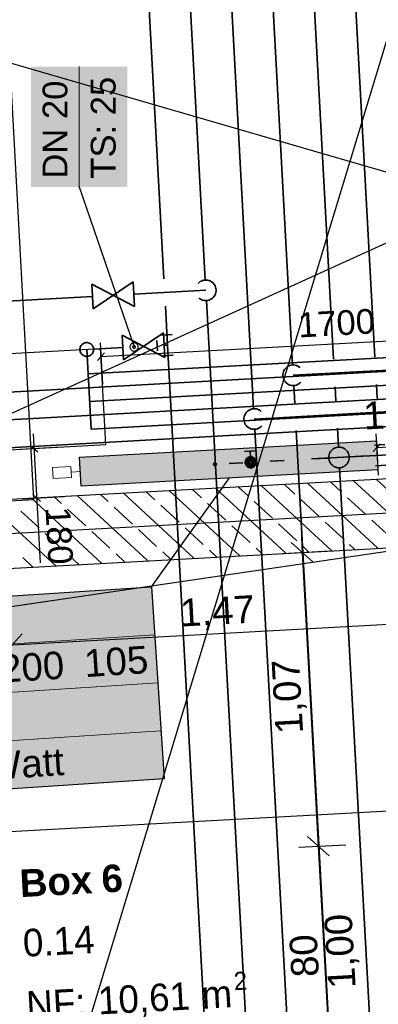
# Model space of a CAD drawing. Extents: x 199 to 1388, y 138 to 979.
# Tile 86 of 155: x 728 to 754, y 490 to 562. Entities that reach past the tile are written whole.
import ezdxf
from ezdxf.lldxf.tags import DXFTag

# ---------------------------------------------------------------- set-up
doc = ezdxf.new("R2010")
doc.units = 0
doc.layers.get('0').update_dxf_attribs({"lineweight": 25})
for name, color, linetype, lineweight, true_color in [('01AFU Allgemein Bemaßung-A07ET47HDI', 7, 'Continuous', 25, 0x848484), ('20 Bodenaufbau - Gefällelinien', 7, 'Continuous', 25, 0x848484), ('20 Gitter Laufgänge-A07ET47XDI', 7, 'Continuous', 25, 0x848484), ('20 Innenwände-A07ET47KDI', 7, 'Continuous', 25, 0x848484), ('20 Räume Innen', 7, 'Continuous', 25, 0x848484), ('A-0', 7, 'Continuous', 25, 0x848484), ('H_FBHVerteiler', 5, 'Continuous', 25, 0x0000ff), ('H_Heizkoerper', 5, 'Continuous', 25, 0x0000ff), ('H_Heizkoerperbeschriftung', 9, 'Continuous', 25, 0x808080), ('H_Heizkoerperflaeche', 5, 'Continuous', 35, 0x0000ff), ('H_Ruecklauf', 5, 'STRICHLINIE2', 35, 0x0000ff), ('H_Vorlauf', 1, 'Continuous', 35, 0xff0000), ('UPO_Loop2', 140, 'Continuous', 30, 0x00bfff)]:
    doc.layers.add(name, color=color, linetype=linetype, lineweight=lineweight, true_color=true_color)
for name, color, linetype, lineweight in [('02 Raster Gebäude-A07ET47NDI', 7, 'Continuous', 25), ('H_Mass', 7, 'Continuous', 25), ('H_Text', 7, 'Continuous', 25)]:
    doc.layers.add(name, color=color, linetype=linetype, lineweight=lineweight)
doc.styles.get("Standard").update_dxf_attribs({"font": 'arial.ttf'})
tags = doc.linetypes.add('Raster-A07ET47ODI', pattern=[0.2, 0.1, -0.05, 0, -0.05]).pattern_tags.tags
tags[10:11] = [DXFTag(74, 4), DXFTag(75, 0), DXFTag(340, '0'), DXFTag(46, 1.0), DXFTag(50, 0.0), DXFTag(44, 0.0), DXFTag(45, 0.0)]
tags[8:9] = [DXFTag(74, 4), DXFTag(75, 0), DXFTag(340, '0'), DXFTag(46, 1.0), DXFTag(50, 0.0), DXFTag(44, 0.0), DXFTag(45, 0.0)]
tags[6:7] = [DXFTag(74, 4), DXFTag(75, 0), DXFTag(340, '0'), DXFTag(46, 1.0), DXFTag(50, 0.0), DXFTag(44, 0.0), DXFTag(45, 0.0)]
tags[4:5] = [DXFTag(74, 4), DXFTag(75, 0), DXFTag(340, '0'), DXFTag(46, 1.0), DXFTag(50, 0.0), DXFTag(44, 0.0), DXFTag(45, 0.0)]
tags = doc.linetypes.add('Strichlinie', pattern=[0.75, 0.5, -0.25]).pattern_tags.tags
tags[6:7] = [DXFTag(74, 4), DXFTag(75, 0), DXFTag(340, '0'), DXFTag(46, 1.0), DXFTag(50, 0.0), DXFTag(44, 0.0), DXFTag(45, 0.0)]
tags[4:5] = [DXFTag(74, 4), DXFTag(75, 0), DXFTag(340, '0'), DXFTag(46, 1.0), DXFTag(50, 0.0), DXFTag(44, 0.0), DXFTag(45, 0.0)]
tags = doc.linetypes.add('STRICHLINIE2', pattern=[9.525, 6.35, -3.175]).pattern_tags.tags
tags[6:7] = [DXFTag(74, 4), DXFTag(75, 0), DXFTag(340, '0'), DXFTag(46, 0.0), DXFTag(50, 0.0), DXFTag(44, 0.0), DXFTag(45, 0.0)]
tags[4:5] = [DXFTag(74, 4), DXFTag(75, 0), DXFTag(340, '0'), DXFTag(46, 0.0), DXFTag(50, 0.0), DXFTag(44, 0.0), DXFTag(45, 0.0)]
tags = doc.linetypes.add('Öffnungslinie Tür Fenster-A07ET47JDI', pattern=[0.115, 0.075, -0.04]).pattern_tags.tags
tags[6:7] = [DXFTag(74, 4), DXFTag(75, 0), DXFTag(340, '0'), DXFTag(46, 1.0), DXFTag(50, 0.0), DXFTag(44, 0.0), DXFTag(45, 0.0)]
tags[4:5] = [DXFTag(74, 4), DXFTag(75, 0), DXFTag(340, '0'), DXFTag(46, 1.0), DXFTag(50, 0.0), DXFTag(44, 0.0), DXFTag(45, 0.0)]

# ---------------------------------------------------------------- blocks, each defined once
blk = doc.blocks.new('Referenz-A07ET47ZDI', base_point=(226.995, 158.1))
at = {"layer": '01AFU Allgemein Bemaßung-A07ET47HDI'}
for p, q in [((748.23, 524.281), (748.291, 523.158)), ((749.081, 522.45), (747.502, 523.866)), ((746.887, 523.081), (750.288, 523.267)), ((748.291, 523.158), (749.461, 501.796)), ((727.234, 516.441), (756.631, 518.05)), ((727.942, 517.231), (726.526, 515.651)), ((757.374, 504.497), (687.477, 500.668)), ((748.057, 501.719), (751.458, 501.905)), ((750.251, 501.088), (748.671, 502.504)), ((749.461, 501.796), (750.335, 485.82))]:
    blk.add_line(p, q, dxfattribs=at)
at = {"layer": '02 Raster Gebäude-A07ET47NDI', "linetype": 'Raster-A07ET47ODI', "ltscale": 56.250004}
for p, q in [((670.061, 282.096), (817.241, 767.508)), ((1020.84, 540.581), (321.873, 502.32))]:
    blk.add_line(p, q, dxfattribs=at)
at = {"layer": '20 Bodenaufbau - Gefällelinien', "linetype": 'Öffnungslinie Tür Fenster-A07ET47JDI', "ltscale": 56.250004}
for p, q in [((709.239, 563.926), (755.898, 550.395)), ((756.06, 546.398), (711.313, 526.042)), ((756.335, 523.5), (683.783, 512.791))]:
    blk.add_line(p, q, dxfattribs=at)
at = {"layer": '20 Gitter Laufgänge-A07ET47XDI', "linetype": 'Strichlinie', "ltscale": 56.250004}
for p, q in [((728.801, 526.999), (726.724, 564.943)), ((718.416, 526.431), (728.801, 526.999))]:
    blk.add_line(p, q, dxfattribs=at)
at = {"layer": '20 Innenwände-A07ET47KDI'}
for p, q in [((768.207, 529.256), (726.657, 526.981)), ((757.138, 523.642), (752.012, 528.369)), ((754.536, 527.674), (753.683, 528.461)), ((740.971, 527.124), (740.315, 527.729)), ((747.112, 523.094), (741.986, 527.82)), ((744.362, 527.261), (743.657, 527.912)), ((750.454, 523.276), (745.328, 528.003)), ((747.753, 527.399), (746.999, 528.095)), ((753.796, 523.459), (748.67, 528.186)), ((751.145, 527.536), (750.341, 528.278)), ((733.744, 522.362), (728.618, 527.089)), ((730.797, 526.712), (730.289, 527.18)), ((737.086, 522.545), (731.96, 527.272)), ((734.188, 526.849), (733.631, 527.363)), ((740.428, 522.728), (735.302, 527.455)), ((737.579, 526.986), (736.973, 527.546)), ((743.77, 522.911), (738.644, 527.637)), ((749.518, 525.772), (748.195, 526.992)), ((752.909, 525.909), (751.586, 527.13)), ((732.561, 525.085), (731.238, 526.305)), ((735.953, 525.222), (734.629, 526.442)), ((739.344, 525.36), (738.021, 526.58)), ((742.735, 525.497), (741.412, 526.717)), ((746.127, 525.635), (744.803, 526.855)), ((730.402, 522.179), (726.735, 525.56)), ((729.17, 524.947), (727.847, 526.167)), ((754.674, 524.283), (753.35, 525.503)), ((737.717, 523.595), (736.394, 524.815)), ((741.108, 523.733), (739.785, 524.953)), ((744.5, 523.87), (743.176, 525.09)), ((747.891, 524.008), (746.568, 525.228)), ((751.282, 524.145), (749.959, 525.365)), ((730.934, 523.32), (729.611, 524.54)), ((734.326, 523.458), (733.002, 524.678)), ((726.93, 521.989), (756.328, 523.598)), ((745.441, 523.002), (744.941, 523.463)), ((748.783, 523.185), (748.332, 523.601)), ((752.125, 523.368), (751.723, 523.738)), ((728.731, 522.087), (727.984, 522.776)), ((732.073, 522.27), (731.375, 522.913)), ((735.415, 522.453), (734.767, 523.051)), ((738.757, 522.636), (738.158, 523.188)), ((742.099, 522.819), (741.549, 523.326))]:
    blk.add_line(p, q, dxfattribs=at)
at = {"layer": 'A-0', "linetype": 'Continuous', "ltscale": 312.5}
for p, q in [((768.207, 529.256), (726.657, 526.981)), ((726.93, 521.989), (763.488, 523.99))]:
    blk.add_line(p, q, dxfattribs=at)
at = {"layer": '01AFU Allgemein Bemaßung-A07ET47HDI', "linetype": 'ByBlock', "ltscale": 40.625, "char_height": 2, "attachment_point": 1}
for s, insert, rotation in [('{\\fArial;135,00°}', (752.675, 534.085), 3.1332), ('{\\fArial;1,47}', (739.357, 519.761), 3.1332), ('{\\fArial;1,07}', (746.363, 509.902), 93.1332), ('{\\fArial;1,00}', (750.181, 491.385), 93.1332), ('{\\fArial;80}', (747.515, 492.222), 93.1332)]:
    blk.add_mtext(s, dxfattribs=dict(at, insert=insert, rotation=rotation))
at = {"layer": '20 Räume Innen', "linetype": 'Continuous', "ltscale": 40.625, "attachment_point": 1, "rotation": 3.1332}
for s, insert, char_height in [('{\\fArial|b1|i0;6}', (733.65, 500.41), 2), ('{\\fArial|b1|i0;Box}', (727.706, 500.085), 2), ('{\\fCentury Gothic;0.14}', (727.944, 495.748), 2), ('{\\fCentury Gothic;2}', (743.281, 492.638), 1.32), ('{\\fCentury Gothic;10,61}', (733.397, 491.556), 2), ('{\\fCentury Gothic;NF:}', (728.191, 491.238), 2), ('{\\fCentury Gothic;m}', (740.915, 491.968), 2)]:
    blk.add_mtext(s, dxfattribs=dict(at, insert=insert, char_height=char_height))
blk = doc.blocks.new('Maß-A07ET4ATDI', base_point=(753.457, 528.782))
at = {"color": 0, "linetype": 'ByBlock', "lineweight": -2, "ltscale": 0.25}
for p, q in [((768.026, 532.564), (768.19, 529.569)), ((753.653, 531.778), (753.817, 528.782)), ((753.707, 530.779), (768.081, 531.566)), ((768.331, 531.845), (767.831, 531.287)), ((753.958, 531.058), (753.457, 530.5))]:
    blk.add_line(p, q, dxfattribs=at)
at = {"color": 0, "linetype": 'ByBlock', "lineweight": -2, "ltscale": 0.25, "insert": (759.417, 530.943), "char_height": 1.8, "attachment_point": 1, "rotation": 3.1332}
blk.add_mtext('{\\fArial;720}', dxfattribs=at)
blk = doc.blocks.new('Maß-A07ET4CLDI', base_point=(727.802, 522.392))
at = {"color": 0, "linetype": 'ByBlock', "lineweight": -2, "ltscale": 0.25}
for p, q in [((728.743, 531.775), (729.256, 522.392)), ((727.802, 530.661), (730.798, 530.825)), ((728.521, 530.966), (729.08, 530.466)), ((727.999, 527.055), (730.995, 527.219)), ((728.719, 527.36), (729.277, 526.86))]:
    blk.add_line(p, q, dxfattribs=at)
at = {"color": 0, "linetype": 'ByBlock', "lineweight": -2, "ltscale": 0.25, "insert": (731.434, 526.516), "char_height": 1.8, "attachment_point": 1, "rotation": 273.12997}
blk.add_mtext('{\\fArial;180}', dxfattribs=at)
blk = doc.blocks.new('Maß-A07ET4CRDI', base_point=(733.421, 535.397))
at = {"color": 0, "linetype": 'ByBlock', "lineweight": -2, "ltscale": 0.25}
for p, q in [((767.605, 540.253), (767.769, 537.257)), ((733.671, 537.394), (767.66, 539.254)), ((767.91, 539.534), (767.41, 538.975)), ((733.616, 538.392), (733.78, 535.397)), ((733.921, 537.673), (733.421, 537.115))]:
    blk.add_line(p, q, dxfattribs=at)
at = {"color": 0, "linetype": 'ByBlock', "lineweight": -2, "ltscale": 0.25, "insert": (747.938, 540.579), "char_height": 1.8, "attachment_point": 1, "rotation": 3.1332}
blk.add_mtext('{\\fArial;1700}', dxfattribs=at)

msp = doc.modelspace()

# ---------------------------------------------------------------- linework, layer by layer
at = {"layer": 'H_FBHVerteiler'}
for p, q in [((725.65, 537.554), (733.638, 537.991)), ((734.021, 531.001), (733.638, 537.991)), ((726.033, 530.564), (734.021, 531.001))]:
    msp.add_line(p, q, dxfattribs=at)
at = {"layer": 'H_Heizkoerper'}
for p, q in [((732.113, 530.082), (753.681, 531.262)), ((753.681, 531.262), (753.796, 529.165)), ((732.228, 527.985), (732.113, 530.082)), ((753.796, 529.165), (732.228, 527.985))]:
    msp.add_line(p, q, dxfattribs=at)
at = {"layer": 'H_Heizkoerper', "lineweight": 13}
for p, q in [((731.483, 529.396), (730.152, 529.323)), ((730.152, 529.323), (730.196, 528.525)), ((731.527, 528.597), (731.483, 529.396)), ((730.196, 528.525), (731.527, 528.597)), ((732.171, 529.033), (731.505, 528.997))]:
    msp.add_line(p, q, dxfattribs=at)
at = {"layer": 'H_Heizkoerperbeschriftung'}
for p, q in [((737.345, 520.662), (743.012, 528.575)), ((695.214, 517.919), (737.345, 520.662)), ((737.345, 520.662), (738.255, 506.692)), ((738.255, 506.692), (696.123, 503.948))]:
    msp.add_line(p, q, dxfattribs=at)
at = {"layer": 'H_Heizkoerperbeschriftung', "lineweight": 18}
for p, q in [((695.441, 514.426), (737.572, 517.17)), ((695.669, 510.934), (737.8, 513.677)), ((695.896, 507.441), (738.027, 510.184))]:
    msp.add_line(p, q, dxfattribs=at)
at = {"layer": 'H_Heizkoerperbeschriftung', "color": 7, "true_color": 0xffffff}
for points in [[(737.524, 517.919), (695.214, 517.919), (737.345, 520.662)], [(695.945, 506.692), (737.524, 517.919), (695.214, 517.919)], [(738.255, 506.692), (695.945, 506.692), (737.524, 517.919)], [(696.123, 503.948), (738.255, 506.692), (695.945, 506.692)]]:
    msp.add_solid(points, dxfattribs=at)
at = {"layer": 'H_Heizkoerperflaeche', "lineweight": 35}
for points in [[(753.746, 530.082), (732.113, 530.082), (753.681, 531.262)], [(732.164, 529.165), (753.746, 530.082), (732.113, 530.082)], [(753.796, 529.165), (732.164, 529.165), (753.746, 530.082)], [(732.228, 527.985), (753.796, 529.165), (732.164, 529.165)]]:
    msp.add_solid(points, dxfattribs=at)
at = {"layer": 'H_Ruecklauf', "ltscale": 0.35}
for p, q in [((753.57, 537.362), (751.539, 574.404)), ((741.247, 542.963), (739.561, 573.749)), ((747.595, 536.785), (745.551, 574.077)), ((741.288, 542.215), (736.058, 541.929)), ((733.063, 541.765), (726.441, 541.403)), ((747.933, 420.997), (741.329, 541.466)), ((725.804, 534.732), (769.675, 537.189)), ((747.636, 536.036), (758.74, 536.643)), ((725.914, 532.726), (768.954, 535.135)), ((747.747, 534.017), (747.677, 535.287)), ((753.736, 534.345), (753.68, 535.365)), ((726.027, 530.719), (768.234, 533.082)), ((754.252, 415.319), (747.856, 532.02)), ((746.974, 529.843), (745.975, 529.789)), ((757.283, 530.407), (748.971, 529.952)), ((743.978, 529.679), (742.98, 529.625))]:
    msp.add_line(p, q, dxfattribs=at)
at = {"layer": 'H_Ruecklauf', "linetype": 'Continuous'}
for p, q in [((736.009, 542.827), (733.112, 540.866)), ((736.107, 541.03), (736.009, 542.827)), ((740.8, 542.784), (740.73, 542.715)), ((740.878, 542.843), (740.8, 542.784)), ((740.964, 542.891), (740.878, 542.843)), ((741.055, 542.927), (740.964, 542.891)), ((741.15, 542.952), (741.055, 542.927)), ((741.247, 542.963), (741.15, 542.952)), ((741.345, 542.962), (741.247, 542.963)), ((741.442, 542.949), (741.345, 542.962)), ((741.537, 542.922), (741.442, 542.949)), ((741.627, 542.884), (741.537, 542.922)), ((741.711, 542.834), (741.627, 542.884)), ((741.789, 542.773), (741.711, 542.834)), ((741.857, 542.703), (741.789, 542.773)), ((741.916, 542.624), (741.857, 542.703)), ((733.014, 542.663), (736.107, 541.03)), ((733.112, 540.866), (733.014, 542.663)), ((741.964, 542.539), (741.916, 542.624)), ((741.957, 541.876), (741.996, 541.966)), ((742.001, 542.448), (741.964, 542.539)), ((741.996, 541.966), (742.022, 542.06)), ((742.025, 542.353), (742.001, 542.448)), ((742.022, 542.06), (742.036, 542.157)), ((742.037, 542.255), (742.025, 542.353)), ((742.036, 542.157), (742.037, 542.255)), ((740.787, 541.656), (740.865, 541.595)), ((740.865, 541.595), (740.949, 541.546)), ((740.949, 541.546), (741.039, 541.507)), ((741.039, 541.507), (741.134, 541.481)), ((741.134, 541.481), (741.231, 541.467)), ((741.231, 541.467), (741.329, 541.466)), ((741.329, 541.466), (741.426, 541.477)), ((741.426, 541.477), (741.521, 541.502)), ((741.521, 541.502), (741.612, 541.538)), ((741.612, 541.538), (741.698, 541.586)), ((741.698, 541.586), (741.776, 541.645)), ((741.776, 541.645), (741.846, 541.714)), ((741.846, 541.714), (741.907, 541.791)), ((741.907, 541.791), (741.957, 541.876)), ((746.928, 536.285), (746.902, 536.191)), ((746.967, 536.375), (746.928, 536.285)), ((747.017, 536.46), (746.967, 536.375)), ((747.077, 536.537), (747.017, 536.46)), ((747.148, 536.605), (747.077, 536.537)), ((747.226, 536.664), (747.148, 536.605)), ((747.312, 536.712), (747.226, 536.664)), ((747.403, 536.749), (747.312, 536.712)), ((747.498, 536.773), (747.403, 536.749)), ((747.595, 536.785), (747.498, 536.773)), ((747.693, 536.784), (747.595, 536.785)), ((747.79, 536.77), (747.693, 536.784)), ((747.885, 536.744), (747.79, 536.77)), ((747.975, 536.705), (747.885, 536.744)), ((748.059, 536.655), (747.975, 536.705)), ((748.137, 536.595), (748.059, 536.655)), ((746.888, 536.093), (746.887, 535.995)), ((746.887, 535.995), (746.899, 535.898)), ((746.902, 536.191), (746.888, 536.093)), ((746.899, 535.898), (746.923, 535.803)), ((746.923, 535.803), (746.96, 535.712)), ((746.96, 535.712), (747.008, 535.626)), ((747.008, 535.626), (747.067, 535.548)), ((747.067, 535.548), (747.135, 535.478)), ((748.124, 535.467), (748.194, 535.536)), ((747.135, 535.478), (747.213, 535.417)), ((747.213, 535.417), (747.297, 535.367)), ((747.297, 535.367), (747.387, 535.329)), ((747.387, 535.329), (747.482, 535.302)), ((747.482, 535.302), (747.579, 535.288)), ((747.579, 535.288), (747.677, 535.287)), ((747.677, 535.287), (747.774, 535.299)), ((747.774, 535.299), (747.869, 535.324)), ((747.869, 535.324), (747.96, 535.36)), ((747.96, 535.36), (748.046, 535.408)), ((748.046, 535.408), (748.124, 535.467)), ((754.295, 530.995), (753.546, 530.953)), ((753.629, 529.456), (754.377, 529.497))]:
    msp.add_line(p, q, dxfattribs=at)
at = {"layer": 'H_Ruecklauf', "linetype": 'STRICHLINIE2', "lineweight": 35, "ltscale": 0.35}
for p, q in [((741.858, 529.589), (741.856, 529.576)), ((741.856, 529.576), (741.856, 529.563)), ((741.856, 529.563), (741.858, 529.55)), ((741.862, 529.602), (741.858, 529.589)), ((741.858, 529.55), (741.861, 529.538)), ((741.861, 529.538), (741.866, 529.526)), ((741.867, 529.614), (741.862, 529.602)), ((741.866, 529.526), (741.872, 529.514)), ((741.874, 529.625), (741.867, 529.614)), ((741.872, 529.514), (741.88, 529.504)), ((741.882, 529.636), (741.874, 529.625)), ((741.88, 529.504), (741.889, 529.494)), ((741.891, 529.645), (741.882, 529.636)), ((741.889, 529.494), (741.9, 529.486)), ((741.901, 529.653), (741.891, 529.645)), ((741.9, 529.486), (741.911, 529.48)), ((741.913, 529.659), (741.901, 529.653)), ((741.911, 529.48), (741.923, 529.474)), ((741.925, 529.664), (741.913, 529.659)), ((741.923, 529.474), (741.936, 529.471)), ((741.938, 529.667), (741.925, 529.664)), ((741.936, 529.471), (741.948, 529.469)), ((741.951, 529.669), (741.938, 529.667)), ((741.948, 529.469), (741.962, 529.469)), ((741.964, 529.669), (741.951, 529.669)), ((741.956, 529.569), (741.956, 529.569)), ((741.962, 529.469), (741.975, 529.471)), ((741.977, 529.667), (741.964, 529.669)), ((741.975, 529.471), (741.987, 529.474)), ((741.989, 529.663), (741.977, 529.667)), ((741.987, 529.474), (741.999, 529.479)), ((742.001, 529.658), (741.989, 529.663)), ((741.999, 529.479), (742.011, 529.485)), ((742.013, 529.651), (742.001, 529.658)), ((742.011, 529.485), (742.021, 529.493)), ((742.023, 529.643), (742.013, 529.651)), ((742.021, 529.493), (742.031, 529.502)), ((742.032, 529.634), (742.023, 529.643)), ((742.031, 529.502), (742.039, 529.512)), ((742.04, 529.623), (742.032, 529.634)), ((742.039, 529.512), (742.045, 529.524)), ((742.046, 529.612), (742.04, 529.623)), ((742.045, 529.524), (742.05, 529.536)), ((742.051, 529.6), (742.046, 529.612)), ((742.05, 529.536), (742.054, 529.548)), ((742.054, 529.587), (742.051, 529.6)), ((742.056, 529.574), (742.054, 529.587)), ((742.054, 529.548), (742.056, 529.561)), ((742.056, 529.561), (742.056, 529.574))]:
    msp.add_line(p, q, dxfattribs=at)
at = {"layer": 'H_Text', "lineweight": 18}
msp.add_line((732.082, 549.733), (732.082, 558.483), dxfattribs=at)
at = {"layer": 'H_Text'}
for p, q in [((732.073, 549.738), (732.072, 549.737)), ((732.072, 549.737), (732.072, 549.736)), ((732.072, 549.736), (732.072, 549.735)), ((732.072, 549.735), (732.072, 549.733)), ((732.072, 549.733), (732.072, 549.732)), ((732.072, 549.732), (732.072, 549.731)), ((732.072, 549.731), (732.072, 549.73)), ((732.072, 549.73), (732.073, 549.728)), ((732.074, 549.74), (732.073, 549.738)), ((732.073, 549.728), (732.074, 549.727)), ((732.075, 549.741), (732.074, 549.741)), ((732.074, 549.741), (732.074, 549.74)), ((732.074, 549.727), (732.074, 549.726)), ((732.074, 549.726), (732.075, 549.726)), ((732.077, 549.742), (732.075, 549.741)), ((732.075, 549.726), (732.077, 549.725)), ((732.078, 549.743), (732.077, 549.742)), ((732.077, 549.725), (732.078, 549.724)), ((732.079, 549.743), (732.078, 549.743)), ((732.078, 549.724), (732.079, 549.724)), ((732.08, 549.743), (732.079, 549.743)), ((732.079, 549.724), (732.08, 549.724)), ((732.082, 549.743), (732.08, 549.743)), ((732.08, 549.724), (732.082, 549.723)), ((732.083, 549.743), (732.082, 549.743)), ((732.082, 549.733), (736.072, 538.097)), ((732.082, 549.723), (732.083, 549.724)), ((732.084, 549.743), (732.083, 549.743)), ((732.083, 549.724), (732.084, 549.724)), ((732.085, 549.743), (732.084, 549.743)), ((732.084, 549.724), (732.085, 549.724)), ((732.087, 549.742), (732.085, 549.743)), ((732.085, 549.724), (732.087, 549.725)), ((732.088, 549.741), (732.087, 549.742)), ((732.087, 549.725), (732.088, 549.726)), ((732.089, 549.741), (732.088, 549.741)), ((732.088, 549.726), (732.089, 549.726)), ((732.09, 549.74), (732.089, 549.741)), ((732.089, 549.726), (732.09, 549.727)), ((732.09, 549.738), (732.09, 549.74)), ((732.091, 549.737), (732.09, 549.738)), ((732.09, 549.728), (732.091, 549.73)), ((732.09, 549.727), (732.09, 549.728)), ((732.091, 549.736), (732.091, 549.737)), ((732.091, 549.735), (732.091, 549.736)), ((732.092, 549.733), (732.091, 549.735)), ((732.091, 549.732), (732.092, 549.733)), ((732.091, 549.731), (732.091, 549.732)), ((732.091, 549.73), (732.091, 549.731)), ((735.994, 538.386), (735.957, 538.374)), ((736.032, 538.394), (735.994, 538.386)), ((736.072, 538.397), (736.032, 538.394)), ((736.111, 538.394), (736.072, 538.397)), ((736.149, 538.386), (736.111, 538.394)), ((736.186, 538.374), (736.149, 538.386)), ((735.774, 538.136), (735.772, 538.097)), ((735.772, 538.097), (735.774, 538.057)), ((735.782, 538.174), (735.774, 538.136)), ((735.774, 538.057), (735.782, 538.019)), ((735.794, 538.211), (735.782, 538.174)), ((735.782, 538.019), (735.794, 537.982)), ((735.812, 538.247), (735.794, 538.211)), ((735.794, 537.982), (735.812, 537.947)), ((735.834, 538.279), (735.812, 538.247)), ((735.812, 537.947), (735.834, 537.914)), ((735.859, 538.309), (735.834, 538.279)), ((735.834, 537.914), (735.859, 537.884)), ((735.889, 538.335), (735.859, 538.309)), ((735.859, 537.884), (735.889, 537.859)), ((735.922, 538.356), (735.889, 538.335)), ((735.889, 537.859), (735.922, 537.837)), ((735.957, 538.374), (735.922, 538.356)), ((735.922, 537.837), (735.957, 537.819)), ((735.957, 537.819), (735.994, 537.807)), ((735.975, 538.122), (735.972, 538.11)), ((735.972, 538.11), (735.972, 538.097)), ((735.972, 538.097), (735.972, 538.084)), ((735.972, 538.084), (735.975, 538.071)), ((735.979, 538.135), (735.975, 538.122)), ((735.975, 538.071), (735.979, 538.058)), ((735.985, 538.147), (735.979, 538.135)), ((735.979, 538.058), (735.985, 538.047)), ((735.992, 538.157), (735.985, 538.147)), ((735.985, 538.047), (735.992, 538.036)), ((736.001, 538.167), (735.992, 538.157)), ((735.992, 538.036), (736.001, 538.026)), ((735.994, 537.807), (736.032, 537.799)), ((736.011, 538.176), (736.001, 538.167)), ((736.001, 538.026), (736.011, 538.017)), ((736.022, 538.183), (736.011, 538.176)), ((736.011, 538.017), (736.022, 538.01)), ((736.033, 538.189), (736.022, 538.183)), ((736.022, 538.01), (736.033, 538.004)), ((736.032, 537.799), (736.072, 537.797)), ((736.046, 538.193), (736.033, 538.189)), ((736.033, 538.004), (736.046, 538)), ((736.059, 538.196), (736.046, 538.193)), ((736.046, 538), (736.059, 537.997)), ((736.072, 538.197), (736.059, 538.196)), ((736.059, 537.997), (736.072, 537.997)), ((736.085, 538.196), (736.072, 538.197)), ((736.072, 537.997), (736.085, 537.997)), ((736.072, 537.797), (736.111, 537.799)), ((736.098, 538.193), (736.085, 538.196)), ((736.085, 537.997), (736.098, 538)), ((736.11, 538.189), (736.098, 538.193)), ((736.098, 538), (736.11, 538.004)), ((736.122, 538.183), (736.11, 538.189)), ((736.11, 538.004), (736.122, 538.01)), ((736.111, 537.799), (736.149, 537.807)), ((736.133, 538.176), (736.122, 538.183)), ((736.122, 538.01), (736.133, 538.017)), ((736.142, 538.167), (736.133, 538.176)), ((736.133, 538.017), (736.142, 538.026)), ((736.151, 538.157), (736.142, 538.167)), ((736.142, 538.026), (736.151, 538.036)), ((736.149, 537.807), (736.186, 537.819)), ((736.158, 538.147), (736.151, 538.157)), ((736.151, 538.036), (736.158, 538.047)), ((736.164, 538.135), (736.158, 538.147)), ((736.158, 538.047), (736.164, 538.058)), ((736.168, 538.122), (736.164, 538.135)), ((736.164, 538.058), (736.168, 538.071)), ((736.171, 538.11), (736.168, 538.122)), ((736.168, 538.071), (736.171, 538.084)), ((736.172, 538.097), (736.171, 538.11)), ((736.171, 538.084), (736.172, 538.097)), ((736.222, 538.356), (736.186, 538.374)), ((736.186, 537.819), (736.222, 537.837)), ((736.254, 538.335), (736.222, 538.356)), ((736.222, 537.837), (736.254, 537.859)), ((736.284, 538.309), (736.254, 538.335)), ((736.254, 537.859), (736.284, 537.884)), ((736.31, 538.279), (736.284, 538.309)), ((736.284, 537.884), (736.31, 537.914)), ((736.331, 538.247), (736.31, 538.279)), ((736.31, 537.914), (736.331, 537.947)), ((736.349, 538.211), (736.331, 538.247)), ((736.331, 537.947), (736.349, 537.982)), ((736.361, 538.174), (736.349, 538.211)), ((736.349, 537.982), (736.361, 538.019)), ((736.369, 538.136), (736.361, 538.174)), ((736.361, 538.019), (736.369, 538.057)), ((736.372, 538.097), (736.369, 538.136)), ((736.369, 538.057), (736.372, 538.097))]:
    msp.add_line(p, q, dxfattribs=at)
at = {"layer": 'H_Text', "color": 7, "true_color": 0xffffff}
for points in [[(728.582, 549.733), (735.582, 549.733), (728.582, 558.483)], [(735.582, 549.733), (728.582, 558.483), (735.582, 558.483)]]:
    msp.add_solid(points, dxfattribs=at)
at = {"layer": 'H_Vorlauf'}
for p, q in [((750.577, 537.199), (748.546, 574.241)), ((738.241, 543.049), (736.571, 573.585)), ((744.764, 533.604), (742.555, 573.913)), ((738.504, 538.23), (738.35, 541.052)), ((738.215, 539.115), (735.318, 537.154)), ((738.313, 537.318), (738.215, 539.115)), ((732.485, 538.384), (732.424, 538.36)), ((732.548, 538.4), (732.485, 538.384)), ((732.613, 538.408), (732.548, 538.4)), ((732.679, 538.408), (732.613, 538.408)), ((732.743, 538.398), (732.679, 538.408)), ((732.806, 538.381), (732.743, 538.398)), ((732.867, 538.355), (732.806, 538.381)), ((735.219, 538.951), (738.313, 537.318)), ((735.318, 537.154), (735.219, 538.951)), ((737.735, 538.563), (737.776, 537.814)), ((738.838, 538.999), (738.089, 538.958)), ((732.142, 537.947), (732.141, 537.882)), ((732.141, 537.882), (732.149, 537.817)), ((732.151, 538.012), (732.142, 537.947)), ((732.149, 537.817), (732.165, 537.753)), ((732.169, 538.075), (732.151, 538.012)), ((732.165, 537.753), (732.19, 537.693)), ((732.195, 538.135), (732.169, 538.075)), ((732.19, 537.693), (732.222, 537.636)), ((732.228, 538.191), (732.195, 538.135)), ((732.268, 538.243), (732.228, 538.191)), ((732.315, 538.288), (732.268, 538.243)), ((732.367, 538.328), (732.315, 538.288)), ((732.424, 538.36), (732.367, 538.328)), ((732.923, 538.322), (732.867, 538.355)), ((732.974, 538.281), (732.923, 538.322)), ((733.02, 538.235), (732.974, 538.281)), ((733.059, 538.182), (733.02, 538.235)), ((733.053, 537.627), (733.087, 537.683)), ((733.091, 538.125), (733.059, 538.182)), ((733.087, 537.683), (733.112, 537.743)), ((733.116, 538.065), (733.091, 538.125)), ((733.112, 537.743), (733.13, 537.806)), ((733.132, 538.001), (733.116, 538.065)), ((733.13, 537.806), (733.139, 537.871)), ((733.14, 537.936), (733.132, 538.001)), ((733.139, 537.871), (733.14, 537.936)), ((733.14, 537.936), (735.269, 538.053)), ((738.264, 538.216), (738.504, 538.23)), ((744.761, 423.813), (738.504, 538.23)), ((732.222, 537.636), (732.261, 537.583)), ((732.261, 537.583), (732.307, 537.537)), ((732.307, 537.537), (732.358, 537.496)), ((732.358, 537.496), (732.415, 537.463)), ((732.415, 537.463), (732.475, 537.437)), ((732.475, 537.437), (732.538, 537.42)), ((732.538, 537.42), (732.603, 537.41)), ((732.603, 537.41), (732.668, 537.41)), ((732.668, 537.41), (732.733, 537.418)), ((732.733, 537.418), (732.796, 537.434)), ((732.796, 537.434), (732.857, 537.458)), ((732.857, 537.458), (732.914, 537.49)), ((732.914, 537.49), (732.966, 537.53)), ((732.966, 537.53), (733.013, 537.575)), ((733.013, 537.575), (733.053, 537.627)), ((738.171, 537.46), (738.92, 537.501)), ((750.742, 534.181), (750.686, 535.202)), ((744.317, 533.424), (744.247, 533.355)), ((744.396, 533.483), (744.317, 533.424)), ((744.481, 533.531), (744.396, 533.483)), ((744.572, 533.568), (744.481, 533.531)), ((744.667, 533.592), (744.572, 533.568)), ((744.764, 533.604), (744.667, 533.592)), ((744.863, 533.603), (744.764, 533.604)), ((744.805, 532.855), (764.36, 533.924)), ((744.96, 533.589), (744.863, 533.603)), ((745.054, 533.562), (744.96, 533.589)), ((745.144, 533.524), (745.054, 533.562)), ((745.229, 533.474), (745.144, 533.524)), ((745.306, 533.413), (745.229, 533.474)), ((744.058, 532.912), (744.057, 532.814)), ((744.057, 532.814), (744.068, 532.716)), ((744.071, 533.009), (744.058, 532.912)), ((744.068, 532.716), (744.093, 532.621)), ((744.098, 533.104), (744.071, 533.009)), ((744.136, 533.194), (744.098, 533.104)), ((744.186, 533.278), (744.136, 533.194)), ((744.247, 533.355), (744.186, 533.278)), ((744.093, 532.621), (744.129, 532.53)), ((744.129, 532.53), (744.177, 532.445)), ((744.177, 532.445), (744.236, 532.366)), ((744.236, 532.366), (744.305, 532.296)), ((744.305, 532.296), (744.382, 532.236)), ((744.382, 532.236), (744.466, 532.186)), ((744.466, 532.186), (744.557, 532.147)), ((744.557, 532.147), (744.651, 532.121)), ((744.651, 532.121), (744.748, 532.107)), ((744.748, 532.107), (744.846, 532.106)), ((744.846, 532.106), (744.944, 532.118)), ((751.091, 418.15), (744.846, 532.106)), ((744.944, 532.118), (745.039, 532.142)), ((745.039, 532.142), (745.13, 532.179)), ((745.13, 532.179), (745.215, 532.227)), ((745.215, 532.227), (745.294, 532.286)), ((745.294, 532.286), (745.364, 532.354)), ((750.927, 530.81), (750.851, 532.184)), ((750.373, 530.518), (750.318, 530.437)), ((750.437, 530.592), (750.373, 530.518)), ((750.511, 530.657), (750.437, 530.592)), ((750.593, 530.711), (750.511, 530.657)), ((750.681, 530.754), (750.593, 530.711)), ((750.774, 530.786), (750.681, 530.754)), ((750.87, 530.805), (750.774, 530.786)), ((750.968, 530.812), (750.87, 530.805)), ((751.066, 530.805), (750.968, 530.812)), ((751.162, 530.786), (751.066, 530.805)), ((751.255, 530.754), (751.162, 530.786)), ((751.343, 530.711), (751.255, 530.754)), ((751.424, 530.657), (751.343, 530.711)), ((751.498, 530.592), (751.424, 530.657)), ((751.563, 530.518), (751.498, 530.592)), ((751.617, 530.437), (751.563, 530.518)), ((745.975, 529.789), (746.974, 529.843)), ((748.971, 529.953), (750.219, 530.021)), ((750.224, 530.159), (750.218, 530.062)), ((750.218, 530.062), (750.224, 529.964)), ((750.243, 530.256), (750.224, 530.159)), ((750.224, 529.964), (750.243, 529.867)), ((750.275, 530.349), (750.243, 530.256)), ((750.243, 529.867), (750.275, 529.775)), ((750.318, 530.437), (750.275, 530.349)), ((751.661, 530.349), (751.617, 530.437)), ((751.692, 530.256), (751.661, 530.349)), ((751.661, 529.775), (751.692, 529.867)), ((751.711, 530.159), (751.692, 530.256)), ((751.692, 529.867), (751.711, 529.964)), ((751.718, 530.062), (751.711, 530.159)), ((751.711, 529.964), (751.718, 530.062)), ((751.717, 530.103), (752.963, 530.171)), ((752.963, 530.171), (751.717, 530.103)), ((750.275, 529.775), (750.318, 529.687)), ((750.318, 529.687), (750.373, 529.605)), ((750.373, 529.605), (750.437, 529.531)), ((750.437, 529.531), (750.511, 529.467)), ((750.511, 529.467), (750.593, 529.412)), ((750.593, 529.412), (750.681, 529.369)), ((750.681, 529.369), (750.774, 529.337)), ((750.774, 529.337), (750.87, 529.318)), ((750.87, 529.318), (750.968, 529.312)), ((750.968, 529.312), (751.066, 529.318)), ((757.412, 412.504), (751.009, 529.313)), ((751.066, 529.318), (751.162, 529.337)), ((751.162, 529.337), (751.255, 529.369)), ((751.255, 529.369), (751.343, 529.412)), ((751.343, 529.412), (751.424, 529.467)), ((751.424, 529.467), (751.498, 529.531)), ((751.498, 529.531), (751.563, 529.605)), ((751.563, 529.605), (751.617, 529.687)), ((751.617, 529.687), (751.661, 529.775))]:
    msp.add_line(p, q, dxfattribs=at)
at = {"layer": 'H_Vorlauf', "ltscale": 0.35}
for p, q in [((732.958, 532.121), (732.639, 537.936)), ((732.738, 536.134), (770.068, 538.178)), ((732.848, 534.127), (769.347, 536.126)), ((732.958, 532.121), (768.626, 534.074))]:
    msp.add_line(p, q, dxfattribs=at)
at = {"layer": 'H_Vorlauf', "color": 1, "lineweight": 35, "true_color": 0xff0000}
for p, q in [((744.109, 530.488), (744.908, 530.532)), ((744.53, 530.11), (744.508, 530.51)), ((744.161, 529.793), (744.153, 529.741)), ((744.175, 529.844), (744.161, 529.793)), ((744.195, 529.892), (744.175, 529.844)), ((744.222, 529.937), (744.195, 529.892)), ((744.254, 529.978), (744.222, 529.937)), ((744.292, 530.014), (744.254, 529.978)), ((744.269, 529.81), (744.259, 529.773)), ((744.285, 529.846), (744.269, 529.81)), ((744.305, 529.88), (744.285, 529.846)), ((744.334, 530.046), (744.292, 530.014)), ((744.329, 529.911), (744.305, 529.88)), ((744.357, 529.939), (744.329, 529.911)), ((744.379, 530.072), (744.334, 530.046)), ((744.388, 529.962), (744.357, 529.939)), ((744.374, 529.801), (744.364, 529.777)), ((744.387, 529.824), (744.374, 529.801)), ((744.428, 530.091), (744.379, 530.072)), ((744.403, 529.844), (744.387, 529.824)), ((744.422, 529.981), (744.388, 529.962)), ((744.422, 529.863), (744.403, 529.844)), ((744.459, 529.996), (744.422, 529.981)), ((744.443, 529.878), (744.422, 529.863)), ((744.478, 530.104), (744.428, 530.091)), ((744.466, 529.891), (744.443, 529.878)), ((744.497, 530.006), (744.459, 529.996)), ((744.49, 529.901), (744.466, 529.891)), ((744.53, 530.11), (744.478, 530.104)), ((744.487, 529.787), (744.478, 529.778)), ((744.498, 529.795), (744.487, 529.787)), ((744.515, 529.907), (744.49, 529.901)), ((744.536, 530.01), (744.497, 530.006)), ((744.509, 529.801), (744.498, 529.795)), ((744.521, 529.806), (744.509, 529.801)), ((744.541, 529.911), (744.515, 529.907)), ((744.534, 529.809), (744.521, 529.806)), ((744.583, 530.11), (744.53, 530.11)), ((744.547, 529.811), (744.534, 529.809)), ((744.575, 530.01), (744.536, 530.01)), ((744.567, 529.91), (744.541, 529.911)), ((744.56, 529.811), (744.547, 529.811)), ((744.573, 529.809), (744.56, 529.811)), ((744.593, 529.907), (744.567, 529.91)), ((744.585, 529.805), (744.573, 529.809)), ((744.614, 530.004), (744.575, 530.01)), ((744.634, 530.102), (744.583, 530.11)), ((744.597, 529.8), (744.585, 529.805)), ((744.619, 529.9), (744.593, 529.907)), ((744.609, 529.793), (744.597, 529.8)), ((744.619, 529.785), (744.609, 529.793)), ((744.652, 529.994), (744.614, 530.004)), ((744.643, 529.889), (744.619, 529.9)), ((744.685, 530.088), (744.634, 530.102)), ((744.665, 529.876), (744.643, 529.889)), ((744.688, 529.978), (744.652, 529.994)), ((744.686, 529.86), (744.665, 529.876)), ((744.733, 530.068), (744.685, 530.088)), ((744.704, 529.841), (744.686, 529.86)), ((744.722, 529.959), (744.688, 529.978)), ((744.72, 529.82), (744.704, 529.841)), ((744.733, 529.797), (744.72, 529.82)), ((744.752, 529.934), (744.722, 529.959)), ((744.778, 530.041), (744.733, 530.068)), ((744.742, 529.773), (744.733, 529.797)), ((744.78, 529.906), (744.752, 529.934)), ((744.819, 530.009), (744.778, 530.041)), ((744.803, 529.875), (744.78, 529.906)), ((744.823, 529.841), (744.803, 529.875)), ((744.856, 529.971), (744.819, 530.009)), ((744.837, 529.804), (744.823, 529.841)), ((744.847, 529.766), (744.837, 529.804)), ((744.887, 529.93), (744.856, 529.971)), ((744.913, 529.884), (744.887, 529.93)), ((744.932, 529.835), (744.913, 529.884)), ((744.945, 529.785), (744.932, 529.835)), ((744.153, 529.741), (744.153, 529.689)), ((744.153, 529.689), (744.159, 529.637)), ((744.159, 529.637), (744.172, 529.586)), ((744.172, 529.586), (744.192, 529.538)), ((744.192, 529.538), (744.217, 529.492)), ((744.217, 529.492), (744.249, 529.45)), ((744.249, 529.45), (744.285, 529.413)), ((744.259, 529.773), (744.253, 529.734)), ((744.253, 529.734), (744.253, 529.694)), ((744.253, 529.694), (744.257, 529.656)), ((744.257, 529.656), (744.267, 529.618)), ((744.267, 529.618), (744.282, 529.581)), ((744.282, 529.581), (744.301, 529.547)), ((744.285, 529.413), (744.326, 529.381)), ((744.301, 529.547), (744.325, 529.516)), ((744.325, 529.516), (744.352, 529.487)), ((744.326, 529.381), (744.371, 529.354)), ((744.352, 529.487), (744.383, 529.463)), ((744.356, 529.752), (744.353, 529.726)), ((744.353, 529.726), (744.353, 529.7)), ((744.353, 529.7), (744.356, 529.674)), ((744.364, 529.777), (744.356, 529.752)), ((744.356, 529.674), (744.362, 529.649)), ((744.362, 529.649), (744.372, 529.624)), ((744.371, 529.354), (744.42, 529.334)), ((744.372, 529.624), (744.385, 529.602)), ((744.383, 529.463), (744.417, 529.443)), ((744.385, 529.602), (744.4, 529.581)), ((744.4, 529.581), (744.419, 529.562)), ((744.417, 529.443), (744.453, 529.428)), ((744.419, 529.562), (744.439, 529.546)), ((744.42, 529.334), (744.47, 529.319)), ((744.439, 529.546), (744.462, 529.532)), ((744.454, 529.731), (744.452, 529.718)), ((744.452, 529.718), (744.452, 529.705)), ((744.452, 529.705), (744.454, 529.692)), ((744.453, 529.428), (744.491, 529.417)), ((744.458, 529.744), (744.454, 529.731)), ((744.454, 529.692), (744.457, 529.68)), ((744.457, 529.68), (744.462, 529.668)), ((744.463, 529.756), (744.458, 529.744)), ((744.462, 529.668), (744.468, 529.656)), ((744.462, 529.532), (744.486, 529.522)), ((744.47, 529.767), (744.463, 529.756)), ((744.468, 529.656), (744.476, 529.646)), ((744.478, 529.778), (744.47, 529.767)), ((744.47, 529.319), (744.522, 529.312)), ((744.476, 529.646), (744.485, 529.636)), ((744.485, 529.636), (744.496, 529.628)), ((744.486, 529.522), (744.511, 529.515)), ((744.491, 529.417), (744.529, 529.412)), ((744.496, 529.628), (744.507, 529.622)), ((744.507, 529.622), (744.519, 529.617)), ((744.511, 529.515), (744.537, 529.511)), ((744.519, 529.617), (744.532, 529.613)), ((744.522, 529.312), (744.574, 529.311)), ((744.529, 529.412), (744.569, 529.411)), ((744.532, 529.613), (744.545, 529.611)), ((744.537, 529.511), (744.563, 529.511)), ((744.545, 529.611), (744.558, 529.611)), ((744.552, 529.711), (744.552, 529.711)), ((744.558, 529.611), (744.571, 529.613)), ((744.563, 529.511), (744.589, 529.514)), ((744.569, 529.411), (744.608, 529.416)), ((744.571, 529.613), (744.583, 529.616)), ((744.574, 529.311), (744.626, 529.318)), ((744.583, 529.616), (744.595, 529.621)), ((744.589, 529.514), (744.614, 529.521)), ((744.595, 529.621), (744.607, 529.627)), ((744.607, 529.627), (744.617, 529.635)), ((744.608, 529.416), (744.646, 529.426)), ((744.614, 529.521), (744.639, 529.531)), ((744.617, 529.635), (744.627, 529.644)), ((744.628, 529.776), (744.619, 529.785)), ((744.626, 529.318), (744.677, 529.331)), ((744.627, 529.644), (744.635, 529.654)), ((744.636, 529.766), (744.628, 529.776)), ((744.635, 529.654), (744.641, 529.666)), ((744.642, 529.754), (744.636, 529.766)), ((744.639, 529.531), (744.662, 529.543)), ((744.641, 529.666), (744.647, 529.678)), ((744.647, 529.742), (744.642, 529.754)), ((744.646, 529.426), (744.682, 529.44)), ((744.65, 529.729), (744.647, 529.742)), ((744.647, 529.678), (744.65, 529.69)), ((744.652, 529.716), (744.65, 529.729)), ((744.65, 529.69), (744.652, 529.703)), ((744.652, 529.703), (744.652, 529.716)), ((744.662, 529.543), (744.682, 529.559)), ((744.677, 529.331), (744.725, 529.35)), ((744.682, 529.559), (744.701, 529.577)), ((744.682, 529.44), (744.716, 529.46)), ((744.701, 529.577), (744.717, 529.598)), ((744.716, 529.46), (744.748, 529.483)), ((744.717, 529.598), (744.731, 529.62)), ((744.725, 529.35), (744.771, 529.376)), ((744.731, 529.62), (744.741, 529.645)), ((744.741, 529.645), (744.748, 529.67)), ((744.749, 529.748), (744.742, 529.773)), ((744.748, 529.67), (744.752, 529.696)), ((744.748, 529.483), (744.776, 529.511)), ((744.752, 529.722), (744.749, 529.748)), ((744.752, 529.696), (744.752, 529.722)), ((744.771, 529.376), (744.813, 529.407)), ((744.776, 529.511), (744.8, 529.542)), ((744.8, 529.542), (744.82, 529.575)), ((744.813, 529.407), (744.85, 529.444)), ((744.82, 529.575), (744.835, 529.611)), ((744.835, 529.611), (744.846, 529.649)), ((744.846, 529.649), (744.851, 529.688)), ((744.852, 529.727), (744.847, 529.766)), ((744.85, 529.444), (744.882, 529.485)), ((744.851, 529.688), (744.852, 529.727)), ((744.882, 529.485), (744.909, 529.53)), ((744.909, 529.53), (744.93, 529.578)), ((744.93, 529.578), (744.944, 529.629)), ((744.944, 529.629), (744.951, 529.68)), ((744.952, 529.733), (744.945, 529.785)), ((744.951, 529.68), (744.952, 529.733))]:
    msp.add_line(p, q, dxfattribs=at)

# ---------------------------------------------------------------- block references
at = {"layer": 'H_Mass', "ltscale": 0.25}
for name, p in [('Maß-A07ET4CRDI', (733.421, 535.397)), ('Maß-A07ET4ATDI', (753.457, 528.782)), ('Maß-A07ET4CLDI', (727.802, 522.392))]:
    msp.add_blockref(name, p, dxfattribs=at)
at = {"layer": 'UPO_Loop2', "color": 219, "lineweight": 80, "ltscale": 4000.00006, "true_color": 0x642165}
msp.add_blockref('Referenz-A07ET47ZDI', (226.995, 158.1), dxfattribs=at)

# ---------------------------------------------------------------- texts
at = {"layer": 'H_Heizkoerperbeschriftung', "char_height": 2, "attachment_point": 1, "rotation": 3.72557}
for s, insert in [('{\\fArial;105}', (732.384, 516.08)), ('{\\fArial;2200}', (724.724, 515.581)), ('{\\fArial;Watt}', (725.179, 508.596))]:
    msp.add_mtext(s, dxfattribs=dict(at, insert=insert))
at = {"layer": 'H_Text', "char_height": 1.8, "attachment_point": 1, "rotation": 90}
for s, insert in [('{\\fArial;TS: 25}', (732.932, 550.333)), ('{\\fArial;DN 20}', (729.432, 550.333))]:
    msp.add_mtext(s, dxfattribs=dict(at, insert=insert))

doc.saveas('drawing.dxf')
